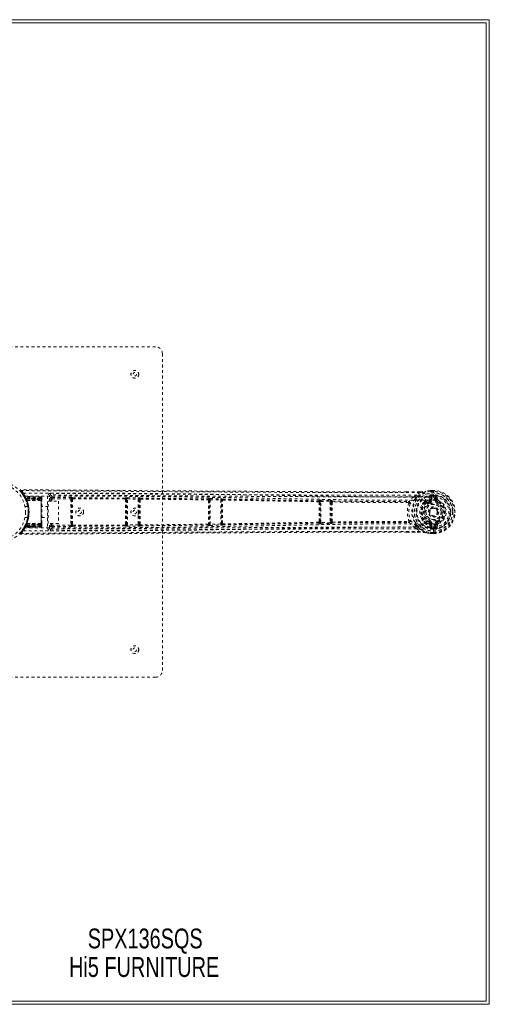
# Model space of a CAD drawing. Header units: inches. Extents: x 25.6 to 61.3, y 13.7 to 49.5.
# Tile 6 of 6: x 44.3 to 61.3, y 13.7 to 49.5. Entities that reach past the tile are written whole.
import ezdxf

# ---------------------------------------------------------------- set-up
doc = ezdxf.new("R2010")
doc.units = ezdxf.units.IN
doc.header["$MEASUREMENT"] = 0
doc.linetypes.add('SLD-Dashed', pattern=[0.075, 0.05, -0.025])
doc.linetypes.add('SLD-Solid', pattern=[0])
doc.layers.add('HI5-SYMBOLTEXT', color=5, linetype='SLD-Solid')
doc.styles.add('SLDTEXTSTYLE0', font='TXT', dxfattribs={"width": 0.75})

# ---------------------------------------------------------------- blocks, each defined once
blk = doc.blocks.new('SW_NOTE_0')
at = {"layer": 'HI5-SYMBOLTEXT', "color": 0, "char_height": 0.72, "attachment_point": 1, "style": 'SLDTEXTSTYLE0'}
for s, insert in [('SPX136SQS', (0, 0.928)), ('Hi5 FURNITURE', (-0.679, -0.107))]:
    blk.add_mtext(s, dxfattribs=dict(at, insert=insert))

msp = doc.modelspace()

# ---------------------------------------------------------------- linework, layer by layer
at = {"color": 7, "linetype": 'SLD-Solid', "lineweight": 15}
for p, q in [((25.579, 49.473), (61.329, 49.473)), ((61.211, 49.355), (25.698, 49.355)), ((25.698, 49.355), (61.211, 49.355)), ((61.211, 13.841), (61.211, 49.355)), ((61.211, 49.355), (61.211, 13.841)), ((61.329, 49.473), (61.329, 13.723)), ((61.329, 13.723), (25.579, 13.723)), ((25.698, 13.841), (61.211, 13.841)), ((61.211, 13.841), (25.698, 13.841))]:
    msp.add_line(p, q, dxfattribs=at)
at = {"color": 7, "linetype": 'SLD-Dashed', "lineweight": 0}
for p, q in [((37.704, 37.598), (49.204, 37.598)), ((49.454, 37.348), (49.454, 25.848)), ((44.29, 32.355), (44.371, 32.253)), ((44.313, 32.405), (44.312, 32.375)), ((44.378, 32.244), (44.441, 32.141)), ((44.42, 32.18), (44.428, 32.167)), ((45.396, 32.217), (45.386, 32.216)), ((45.398, 32.217), (45.396, 32.217)), ((58.81, 32.334), (58.319, 32.334)), ((58.694, 32.208), (58.582, 32.149)), ((58.81, 32.304), (58.694, 32.208)), ((59.179, 32.172), (59.19, 32.182)), ((59.192, 32.377), (59.187, 32.377)), ((59.194, 32.184), (59.19, 32.182)), ((59.308, 32.377), (59.192, 32.377)), ((59.309, 32.377), (59.192, 32.377)), ((59.308, 32.348), (59.192, 32.347)), ((59.236, 32.196), (59.217, 32.19)), ((59.217, 32.19), (59.231, 32.191)), ((59.231, 32.191), (59.308, 32.191)), ((59.237, 32.196), (59.235, 32.226)), ((59.235, 32.226), (59.236, 32.226)), ((59.236, 32.226), (59.308, 32.226)), ((59.308, 32.197), (59.237, 32.196)), ((59.308, 32.373), (59.308, 32.377)), ((59.308, 32.32), (59.308, 32.373)), ((59.308, 32.297), (59.308, 32.32)), ((59.308, 32.294), (59.308, 32.297)), ((59.308, 32.146), (59.308, 32.294)), ((59.308, 32.191), (59.308, 32.197)), ((44.438, 32.148), (44.473, 32.082)), ((44.445, 32.166), (44.453, 32.152)), ((45.051, 32.144), (44.445, 32.166)), ((45.051, 32.131), (44.453, 32.152)), ((45.054, 32.11), (44.46, 32.133)), ((44.463, 32.133), (44.499, 32.065)), ((45.051, 32.113), (44.463, 32.133)), ((44.467, 32.093), (44.493, 32.106)), ((44.468, 32.092), (44.494, 32.104)), ((44.473, 32.082), (44.473, 32.081)), ((44.475, 32.078), (44.474, 32.08)), ((44.482, 32.062), (44.483, 32.061)), ((45.051, 32.106), (44.493, 32.106)), ((44.494, 32.104), (45.051, 32.105)), ((44.499, 32.064), (44.499, 32.065)), ((44.499, 32.065), (45.051, 32.046)), ((45.051, 32.044), (44.499, 32.064)), ((45.05, 32.092), (44.5, 32.092)), ((44.5, 32.02), (44.502, 32.015)), ((44.508, 32.074), (45.051, 32.073)), ((44.527, 32.022), (44.529, 32.019)), ((44.527, 32.022), (45.051, 32.017)), ((45.051, 32.014), (44.529, 32.019)), ((45.05, 31.104), (45.05, 32.092)), ((45.051, 32.131), (45.051, 32.144)), ((45.051, 32.046), (45.051, 32.113)), ((45.051, 32.105), (45.051, 31.091)), ((45.078, 32.092), (45.051, 32.092)), ((45.051, 32.073), (45.051, 31.122)), ((45.051, 32.046), (45.051, 32.044)), ((45.051, 32.014), (45.051, 32.017)), ((45.051, 31.181), (45.051, 32.014)), ((45.079, 32.092), (45.079, 32.101)), ((45.079, 32.028), (45.079, 32.083)), ((45.079, 32.008), (45.079, 32.015)), ((45.079, 31.189), (45.079, 32.007)), ((45.349, 32.172), (45.288, 32.172)), ((45.288, 32.172), (45.288, 31.023)), ((45.312, 31.183), (45.312, 31.995)), ((45.312, 31.995), (45.684, 31.995)), ((45.349, 31.995), (45.349, 32.172)), ((45.436, 32.065), (45.406, 32.065)), ((45.406, 32.065), (45.406, 31.995)), ((45.436, 32.065), (45.436, 31.995)), ((45.451, 32.125), (46.125, 32.122)), ((45.451, 32.08), (46.125, 32.077)), ((45.684, 31.995), (45.684, 31.183)), ((46.125, 32.077), (46.125, 31.119)), ((46.155, 32.069), (46.155, 32.068)), ((46.155, 32.069), (46.155, 31.126)), ((46.2, 32.112), (46.2, 32.113)), ((46.2, 32.112), (48.105, 32.104)), ((46.201, 32.079), (48.107, 32.07)), ((48.108, 32.108), (48.105, 32.104)), ((48.12, 32.054), (48.12, 32.054)), ((48.15, 32.059), (48.152, 32.063)), ((48.152, 32.063), (48.152, 31.132)), ((48.182, 31.125), (48.182, 32.07)), ((48.182, 32.07), (48.581, 32.066)), ((48.183, 32.115), (48.581, 32.11)), ((48.581, 32.11), (48.609, 32.109)), ((48.581, 32.066), (48.581, 31.13)), ((48.611, 32.057), (48.612, 32.055)), ((48.611, 31.139), (48.611, 32.057)), ((48.657, 32.099), (48.656, 32.102)), ((51.117, 32.078), (51.114, 32.072)), ((51.129, 32.022), (51.129, 32.022)), ((51.158, 32.027), (51.161, 32.034)), ((51.161, 32.034), (51.161, 31.162)), ((51.191, 31.156), (51.191, 32.04)), ((51.191, 32.04), (51.572, 32.032)), ((51.192, 32.085), (51.573, 32.076)), ((51.572, 32.032), (51.572, 31.164)), ((51.573, 32.076), (51.601, 32.075)), ((51.602, 32.022), (51.603, 32.02)), ((51.602, 31.174), (51.602, 32.022)), ((51.649, 32.064), (51.648, 32.067)), ((55.133, 32.005), (55.137, 32.017)), ((55.176, 31.961), (55.18, 31.973)), ((55.18, 31.973), (55.18, 31.223)), ((55.21, 31.215), (55.21, 31.981)), ((55.21, 31.981), (55.552, 31.97)), ((55.212, 32.025), (55.554, 32.015)), ((55.552, 31.97), (55.552, 31.225)), ((55.554, 32.015), (55.582, 32.013)), ((55.582, 31.957), (55.584, 31.953)), ((55.582, 31.239), (55.582, 31.957)), ((55.63, 31.997), (55.629, 32.001)), ((58.403, 31.939), (58.403, 31.939)), ((58.406, 31.977), (58.406, 31.977)), ((58.956, 31.958), (58.974, 31.97)), ((59.001, 31.976), (59.03, 31.976)), ((59.034, 31.953), (59.005, 31.952)), ((59.158, 31.944), (59.147, 31.971)), ((59.179, 32.172), (59.158, 32.056)), ((59.188, 32.027), (59.212, 32.156)), ((59.188, 32.027), (59.212, 32.027)), ((59.242, 32.156), (59.212, 32.156)), ((59.212, 32.156), (59.212, 32.027)), ((59.242, 32.027), (59.212, 32.027)), ((59.242, 32.156), (59.242, 32.027)), ((59.394, 32.143), (59.364, 32.143)), ((59.364, 32.027), (59.364, 32.143)), ((59.364, 32.027), (59.394, 32.027)), ((59.394, 32.143), (59.415, 32.027)), ((59.394, 32.027), (59.394, 32.143)), ((59.415, 32.027), (59.394, 32.027)), ((59.454, 32.054), (59.431, 32.173)), ((59.458, 31.967), (59.449, 31.944)), ((59.458, 31.967), (59.481, 32.021)), ((44.562, 31.798), (44.465, 31.798)), ((45.312, 31.793), (45.079, 31.793)), ((44.473, 31.114), (44.438, 31.047)), ((44.499, 31.131), (44.463, 31.062)), ((44.465, 31.398), (44.562, 31.398)), ((44.494, 31.091), (44.468, 31.104)), ((44.473, 31.115), (44.473, 31.114)), ((44.5, 31.103), (44.474, 31.115)), ((44.483, 31.135), (44.482, 31.134)), ((44.499, 31.132), (45.051, 31.151)), ((45.051, 31.15), (44.499, 31.131)), ((44.499, 31.131), (44.499, 31.132)), ((44.502, 31.181), (44.5, 31.176)), ((45.05, 31.104), (44.5, 31.103)), ((45.051, 31.122), (44.508, 31.122)), ((45.051, 31.179), (44.527, 31.174)), ((44.529, 31.177), (44.527, 31.174)), ((44.529, 31.177), (45.051, 31.181)), ((45.051, 31.179), (45.051, 31.181)), ((45.051, 31.151), (45.051, 31.15)), ((45.051, 31.083), (45.051, 31.15)), ((45.051, 31.122), (45.051, 31.122)), ((45.079, 31.403), (45.312, 31.403)), ((45.079, 31.181), (45.079, 31.188)), ((45.079, 31.113), (45.079, 31.167)), ((45.079, 31.094), (45.079, 31.104)), ((45.684, 31.183), (45.312, 31.183)), ((45.349, 31.023), (45.349, 31.183)), ((45.406, 31.183), (45.406, 31.131)), ((45.436, 31.131), (45.406, 31.131)), ((45.436, 31.183), (45.436, 31.131)), ((46.125, 31.119), (45.451, 31.116)), ((45.451, 31.071), (45.451, 31.116)), ((46.155, 31.127), (46.155, 31.126)), ((48.107, 31.125), (46.201, 31.116)), ((48.12, 31.142), (48.12, 31.142)), ((48.152, 31.132), (48.15, 31.137)), ((48.581, 31.13), (48.182, 31.125)), ((48.612, 31.141), (48.611, 31.139)), ((51.114, 31.124), (51.117, 31.117)), ((51.129, 31.174), (51.129, 31.174)), ((51.161, 31.162), (51.158, 31.168)), ((51.572, 31.164), (51.191, 31.156)), ((51.192, 31.111), (51.573, 31.119)), ((51.573, 31.119), (51.601, 31.12)), ((51.603, 31.176), (51.602, 31.174)), ((51.648, 31.129), (51.649, 31.131)), ((55.133, 31.19), (55.137, 31.178)), ((55.18, 31.223), (55.176, 31.235)), ((55.552, 31.225), (55.21, 31.215)), ((55.212, 31.17), (55.554, 31.181)), ((55.554, 31.181), (55.582, 31.183)), ((55.584, 31.243), (55.582, 31.239)), ((55.629, 31.194), (55.63, 31.198)), ((58.403, 31.256), (58.403, 31.256)), ((58.406, 31.219), (58.406, 31.219)), ((58.974, 31.226), (58.956, 31.238)), ((59.001, 31.22), (59.03, 31.22)), ((59.005, 31.243), (59.034, 31.243)), ((59.147, 31.224), (59.158, 31.251)), ((59.158, 31.14), (59.179, 31.024)), ((59.212, 31.04), (59.188, 31.169)), ((59.188, 31.169), (59.212, 31.169)), ((59.212, 31.169), (59.212, 31.04)), ((59.242, 31.169), (59.212, 31.169)), ((59.242, 31.169), (59.242, 31.04)), ((59.303, 31.441), (59.288, 31.442)), ((59.313, 31.442), (59.303, 31.441)), ((59.364, 31.169), (59.394, 31.169)), ((59.364, 31.053), (59.364, 31.169)), ((59.415, 31.169), (59.394, 31.053)), ((59.415, 31.169), (59.394, 31.169)), ((59.394, 31.053), (59.394, 31.169)), ((59.431, 31.022), (59.454, 31.141)), ((59.449, 31.251), (59.458, 31.229)), ((44.428, 31.029), (44.42, 31.015)), ((44.432, 31.035), (44.425, 31.021)), ((45.051, 31.051), (44.445, 31.03)), ((44.453, 31.044), (44.445, 31.03)), ((45.051, 31.065), (44.453, 31.044)), ((44.46, 31.063), (45.054, 31.083)), ((45.051, 31.083), (44.463, 31.062)), ((44.493, 31.09), (44.467, 31.102)), ((44.493, 31.09), (45.051, 31.09)), ((45.051, 31.091), (44.494, 31.091)), ((45.051, 31.051), (45.051, 31.065)), ((45.079, 31.083), (45.079, 31.083)), ((45.079, 31.078), (45.079, 31.082)), ((45.288, 31.023), (45.349, 31.023)), ((45.386, 30.979), (45.396, 30.979)), ((45.396, 30.979), (45.398, 30.979)), ((45.451, 31.071), (46.125, 31.074)), ((46.2, 31.083), (48.105, 31.092)), ((46.2, 31.082), (46.2, 31.083)), ((48.105, 31.092), (48.108, 31.087)), ((48.183, 31.081), (48.581, 31.085)), ((48.581, 31.085), (48.609, 31.086)), ((48.656, 31.094), (48.657, 31.096)), ((58.81, 30.862), (58.344, 30.861)), ((58.582, 31.047), (58.694, 30.987)), ((58.694, 30.987), (58.81, 30.891)), ((59.179, 31.024), (59.179, 31.024)), ((59.179, 31.024), (59.179, 31.024)), ((59.19, 31.014), (59.179, 31.024)), ((59.187, 30.819), (59.192, 30.819)), ((59.19, 31.014), (59.194, 31.011)), ((59.192, 30.849), (59.308, 30.848)), ((59.308, 30.818), (59.192, 30.819)), ((59.192, 30.819), (59.309, 30.818)), ((59.236, 31), (59.211, 31.003)), ((59.212, 31.04), (59.242, 31.04)), ((59.217, 31.005), (59.231, 31.005)), ((59.236, 31), (59.217, 31.005)), ((59.231, 31.005), (59.308, 31.004)), ((59.235, 30.97), (59.237, 30.999)), ((59.236, 30.97), (59.235, 30.97)), ((59.308, 30.969), (59.236, 30.97)), ((59.237, 30.999), (59.308, 30.999)), ((59.308, 30.901), (59.308, 31.049)), ((59.308, 31.004), (59.308, 30.999)), ((59.308, 30.898), (59.308, 30.901)), ((59.308, 30.875), (59.308, 30.898)), ((59.308, 30.822), (59.308, 30.875)), ((59.308, 30.818), (59.308, 30.822)), ((59.364, 31.053), (59.394, 31.053)), ((49.204, 25.598), (37.704, 25.598))]:
    msp.add_line(p, q, dxfattribs=at)
at = {"color": 7, "linetype": 'SLD-Dashed', "lineweight": 0, "flags": 128}
for points in [[(58.81, 32.304), (58.115, 32.302), (57.387, 32.302), (56.626, 32.302), (55.832, 32.303), (55.048, 32.305), (54.378, 32.308), (53.745, 32.311), (53.072, 32.314), (52.358, 32.319), (52.162, 32.32), (51.964, 32.321), (51.763, 32.322), (51.56, 32.324), (51.444, 32.324), (51.199, 32.326), (50.93, 32.328), (50.499, 32.331), (50.018, 32.334), (49.487, 32.338), (48.906, 32.342), (48.516, 32.345), (48.106, 32.348), (47.701, 32.351), (47.319, 32.353), (46.951, 32.356), (46.331, 32.36), (45.757, 32.364), (45.23, 32.368), (44.748, 32.372), (44.312, 32.375)], [(58.319, 32.334), (55.187, 32.335), (51.562, 32.354), (47.938, 32.379), (44.313, 32.405)], [(44.407, 32.286), (46.502, 32.285), (48.596, 32.273), (50.689, 32.251), (52.779, 32.219), (54.091, 32.195), (55.401, 32.171), (56.707, 32.152), (58.01, 32.141), (59.308, 32.146)], [(44.462, 32.177), (46.329, 32.176), (48.194, 32.167), (50.059, 32.148), (51.922, 32.12), (53.411, 32.092), (54.897, 32.063), (56.38, 32.038), (57.859, 32.023), (59.333, 32.028)], [(58.694, 32.208), (57.467, 32.207), (56.236, 32.209), (54.992, 32.213), (53.731, 32.219), (52.517, 32.226), (51.303, 32.235), (51.13, 32.236), (50.953, 32.237), (50.771, 32.238), (50.584, 32.24), (50.392, 32.241), (50.266, 32.242), (50.051, 32.243), (49.808, 32.245), (49.539, 32.247), (49.219, 32.249), (48.869, 32.252), (48.486, 32.255), (48.129, 32.257), (47.81, 32.26), (47.548, 32.262), (47.319, 32.263), (47.124, 32.265), (47.034, 32.265), (46.899, 32.266), (46.766, 32.267), (46.634, 32.268), (46.504, 32.269), (45.936, 32.273), (45.394, 32.277)], [(58.582, 32.149), (55.286, 32.152), (51.989, 32.17), (48.692, 32.193), (45.394, 32.217)], [(45.451, 32.125), (45.423, 32.194), (45.397, 32.215)], [(58.81, 32.332), (58.53, 32.332), (58.319, 32.331)], [(58.735, 32.166), (58.858, 32.266), (59.013, 32.346)], [(58.81, 32.334), (58.81, 32.334), (58.81, 32.333), (58.81, 32.331), (58.81, 32.327), (58.81, 32.323), (58.81, 32.318), (58.81, 32.311), (58.81, 32.304)], [(59.187, 32.377), (59.1, 32.365), (59.013, 32.346)], [(59.024, 32.348), (59.018, 32.348), (59.013, 32.346)], [(59.192, 32.377), (59.098, 32.364), (59.024, 32.348)], [(59.187, 32.377), (59.187, 32.376), (59.188, 32.374), (59.188, 32.371), (59.189, 32.367), (59.189, 32.363), (59.19, 32.358), (59.191, 32.352), (59.192, 32.347)], [(59.192, 32.347), (59.192, 32.353), (59.192, 32.36), (59.192, 32.365), (59.192, 32.37), (59.192, 32.373), (59.192, 32.376), (59.192, 32.377), (59.192, 32.377)], [(59.231, 32.191), (59.24, 32.174), (59.242, 32.156)], [(59.236, 32.196), (59.237, 32.196), (59.237, 32.196)], [(59.308, 32.377), (59.308, 32.378), (59.308, 32.377), (59.308, 32.374), (59.308, 32.371), (59.308, 32.366), (59.308, 32.36), (59.308, 32.354), (59.308, 32.348)], [(59.364, 32.143), (59.369, 32.166), (59.382, 32.186)], [(44.459, 32.11), (44.464, 32.101), (44.469, 32.094)], [(44.5, 32.02), (44.501, 32.019), (44.503, 32.018), (44.505, 32.018), (44.509, 32.018), (44.513, 32.018), (44.517, 32.019), (44.522, 32.02), (44.527, 32.022)], [(44.556, 31.836), (44.561, 31.814), (44.561, 31.812)], [(45.051, 32.144), (45.051, 32.142), (45.051, 32.133), (45.051, 32.12), (45.051, 32.105)], [(45.051, 32.092), (45.051, 32.106), (45.051, 32.119), (45.051, 32.128), (45.051, 32.131)], [(45.051, 32.113), (45.051, 32.112), (45.051, 32.111), (45.051, 32.107), (45.051, 32.102), (45.051, 32.096), (45.051, 32.089), (45.051, 32.081), (45.051, 32.073)], [(45.058, 32.111), (45.056, 32.112), (45.051, 32.113)], [(45.051, 32.017), (45.051, 32.027), (45.051, 32.036), (45.051, 32.042), (45.051, 32.044)], [(45.051, 32.017), (45.056, 32.017), (45.062, 32.016), (45.067, 32.015), (45.071, 32.014), (45.075, 32.013), (45.077, 32.011), (45.079, 32.009), (45.079, 32.008)], [(45.349, 32.172), (45.377, 32.149), (45.406, 32.08)], [(45.451, 32.08), (45.448, 32.091), (45.442, 32.1), (45.435, 32.106), (45.427, 32.108), (45.419, 32.106), (45.412, 32.1), (45.408, 32.091), (45.406, 32.08)], [(45.451, 32.125), (45.451, 32.123), (45.451, 32.12), (45.451, 32.116), (45.451, 32.11), (45.451, 32.103), (45.451, 32.096), (45.451, 32.088), (45.451, 32.08)], [(46.125, 32.122), (46.125, 32.12), (46.125, 32.117), (46.125, 32.113), (46.125, 32.107), (46.125, 32.1), (46.125, 32.093), (46.125, 32.085), (46.125, 32.077)], [(46.201, 32.079), (46.196, 32.088), (46.189, 32.094), (46.182, 32.097), (46.174, 32.097), (46.166, 32.093), (46.16, 32.087), (46.157, 32.078), (46.155, 32.068)], [(46.156, 32.055), (46.156, 31.943), (46.156, 31.831), (46.156, 31.717), (46.156, 31.604), (46.156, 31.477), (46.156, 31.35), (46.156, 31.241), (46.156, 31.141)], [(46.187, 32.062), (46.187, 31.832), (46.187, 31.598), (46.187, 31.364), (46.187, 31.134)], [(48.15, 32.059), (48.149, 32.069), (48.145, 32.077), (48.14, 32.083), (48.133, 32.087), (48.126, 32.087), (48.118, 32.084), (48.112, 32.079), (48.107, 32.07)], [(48.183, 32.115), (48.183, 32.113), (48.183, 32.11), (48.182, 32.106), (48.182, 32.1), (48.182, 32.094), (48.182, 32.086), (48.182, 32.078), (48.182, 32.07)], [(48.581, 32.11), (48.581, 32.109), (48.581, 32.106), (48.581, 32.101), (48.581, 32.096), (48.581, 32.089), (48.581, 32.082), (48.581, 32.074), (48.581, 32.066)], [(48.659, 32.066), (48.653, 32.075), (48.646, 32.081), (48.639, 32.084), (48.631, 32.084), (48.623, 32.08), (48.617, 32.074), (48.613, 32.065), (48.612, 32.055)], [(48.657, 32.099), (49.886, 32.088), (51.114, 32.072)], [(48.659, 32.066), (49.888, 32.054), (51.116, 32.038)], [(51.158, 32.027), (51.157, 32.037), (51.153, 32.045), (51.148, 32.051), (51.141, 32.055), (51.134, 32.055), (51.127, 32.052), (51.121, 32.046), (51.116, 32.038)], [(51.192, 32.085), (51.192, 32.083), (51.192, 32.08), (51.192, 32.076), (51.192, 32.07), (51.191, 32.063), (51.191, 32.056), (51.191, 32.048), (51.191, 32.04)], [(51.573, 32.076), (51.573, 32.075), (51.573, 32.072), (51.573, 32.067), (51.573, 32.062), (51.573, 32.055), (51.572, 32.048), (51.572, 32.04), (51.572, 32.032)], [(51.651, 32.03), (51.646, 32.039), (51.639, 32.046), (51.631, 32.049), (51.622, 32.049), (51.615, 32.046), (51.609, 32.039), (51.605, 32.03), (51.603, 32.02)], [(51.649, 32.064), (53.393, 32.035), (55.133, 32.005)], [(51.651, 32.03), (53.395, 32.001), (55.136, 31.97)], [(55.176, 31.961), (55.175, 31.97), (55.172, 31.978), (55.167, 31.984), (55.16, 31.987), (55.154, 31.987), (55.147, 31.984), (55.141, 31.978), (55.136, 31.97)], [(55.21, 31.981), (55.205, 31.981), (55.199, 31.981), (55.194, 31.98), (55.189, 31.979), (55.183, 31.976), (55.18, 31.973)], [(55.212, 32.025), (55.212, 32.023), (55.212, 32.02), (55.211, 32.016), (55.211, 32.01), (55.211, 32.004), (55.211, 31.996), (55.211, 31.989), (55.21, 31.981)], [(55.554, 32.015), (55.554, 32.013), (55.554, 32.01), (55.554, 32.005), (55.553, 32), (55.553, 31.993), (55.553, 31.986), (55.553, 31.978), (55.552, 31.97)], [(55.582, 31.957), (55.582, 31.957), (55.582, 31.957), (55.582, 31.957), (55.582, 31.959), (55.58, 31.961), (55.573, 31.965), (55.564, 31.968), (55.558, 31.97), (55.552, 31.97)], [(55.634, 31.962), (55.629, 31.971), (55.621, 31.978), (55.613, 31.982), (55.604, 31.982), (55.596, 31.979), (55.59, 31.973), (55.585, 31.964), (55.584, 31.953)], [(55.63, 31.997), (57.016, 31.98), (58.397, 31.975)], [(58.403, 31.939), (57.02, 31.944), (55.634, 31.962)], [(58.413, 31.929), (58.409, 31.936), (58.406, 31.938), (58.405, 31.939), (58.403, 31.939)], [(58.582, 32.149), (58.489, 32.069), (58.406, 31.977)], [(58.413, 31.929), (58.423, 31.934), (58.43, 31.94), (58.434, 31.948), (58.434, 31.956), (58.431, 31.964), (58.425, 31.97), (58.416, 31.975), (58.406, 31.977)], [(58.647, 32.071), (58.638, 32.061), (58.632, 32.056)], [(58.956, 31.958), (58.894, 31.882), (58.866, 31.829)], [(59.03, 31.976), (59.077, 32.003), (59.136, 32.028)], [(59.136, 32.028), (59.153, 32.042), (59.158, 32.056)], [(59.17, 31.917), (59.167, 31.922), (59.165, 31.927), (59.163, 31.932), (59.161, 31.936), (59.16, 31.939), (59.159, 31.942), (59.158, 31.944), (59.158, 31.944)], [(59.333, 32.028), (59.412, 32.023), (59.488, 31.999), (59.558, 31.959), (59.619, 31.905), (59.669, 31.838), (59.706, 31.763), (59.728, 31.682), (59.735, 31.598), (59.728, 31.514), (59.706, 31.432), (59.669, 31.357), (59.619, 31.291), (59.558, 31.236), (59.488, 31.196), (59.412, 31.173), (59.333, 31.167)], [(59.437, 31.917), (59.44, 31.922), (59.442, 31.927), (59.444, 31.932), (59.445, 31.936), (59.447, 31.939), (59.448, 31.942), (59.449, 31.944), (59.449, 31.944)], [(59.333, 31.167), (57.859, 31.173), (56.38, 31.158), (54.897, 31.132), (53.411, 31.103), (51.922, 31.076), (50.059, 31.048), (48.194, 31.029), (46.329, 31.02), (44.462, 31.019)], [(44.5, 31.176), (44.501, 31.177), (44.503, 31.178), (44.505, 31.178), (44.509, 31.178), (44.513, 31.178), (44.517, 31.177), (44.522, 31.175), (44.527, 31.174)], [(45.079, 31.188), (45.079, 31.186), (45.077, 31.185), (45.075, 31.183), (45.071, 31.182), (45.067, 31.18), (45.062, 31.18), (45.056, 31.179), (45.051, 31.179)], [(45.051, 31.151), (45.051, 31.154), (45.051, 31.16), (45.051, 31.168), (45.051, 31.179)], [(45.051, 31.122), (45.051, 31.114), (45.051, 31.107), (45.051, 31.099), (45.051, 31.093), (45.051, 31.089), (45.051, 31.085), (45.051, 31.083), (45.051, 31.083)], [(45.051, 31.065), (45.051, 31.068), (45.051, 31.077), (45.051, 31.089), (45.051, 31.104)], [(45.406, 31.116), (45.377, 31.046), (45.349, 31.023)], [(45.406, 31.116), (45.408, 31.105), (45.412, 31.095), (45.419, 31.089), (45.427, 31.087), (45.435, 31.089), (45.442, 31.095), (45.448, 31.105), (45.451, 31.116)], [(46.125, 31.119), (46.125, 31.11), (46.125, 31.102), (46.125, 31.095), (46.125, 31.089), (46.125, 31.083), (46.125, 31.079), (46.125, 31.075), (46.125, 31.074)], [(46.155, 31.127), (46.157, 31.117), (46.16, 31.109), (46.166, 31.102), (46.174, 31.099), (46.181, 31.099), (46.189, 31.102), (46.196, 31.108), (46.201, 31.116)], [(48.107, 31.125), (48.112, 31.117), (48.118, 31.111), (48.126, 31.108), (48.133, 31.109), (48.14, 31.112), (48.145, 31.119), (48.149, 31.127), (48.15, 31.137)], [(48.182, 31.125), (48.182, 31.117), (48.182, 31.109), (48.182, 31.102), (48.182, 31.095), (48.182, 31.09), (48.183, 31.085), (48.183, 31.082), (48.183, 31.081)], [(48.581, 31.13), (48.581, 31.114), (48.581, 31.1), (48.581, 31.09), (48.581, 31.085)], [(48.612, 31.141), (48.613, 31.131), (48.617, 31.122), (48.623, 31.115), (48.631, 31.112), (48.639, 31.111), (48.646, 31.115), (48.653, 31.121), (48.659, 31.129)], [(48.657, 31.096), (49.886, 31.108), (51.114, 31.124)], [(51.116, 31.157), (49.888, 31.141), (48.659, 31.129)], [(51.116, 31.157), (51.121, 31.149), (51.127, 31.143), (51.134, 31.14), (51.141, 31.141), (51.148, 31.144), (51.153, 31.15), (51.157, 31.159), (51.158, 31.168)], [(51.191, 31.156), (51.191, 31.147), (51.191, 31.14), (51.191, 31.132), (51.192, 31.126), (51.192, 31.12), (51.192, 31.116), (51.192, 31.113), (51.192, 31.111)], [(51.572, 31.164), (51.583, 31.165), (51.593, 31.167), (51.599, 31.17), (51.602, 31.173), (51.602, 31.174)], [(51.572, 31.164), (51.572, 31.148), (51.573, 31.134), (51.573, 31.124), (51.573, 31.119)], [(51.603, 31.176), (51.605, 31.166), (51.609, 31.157), (51.615, 31.15), (51.622, 31.146), (51.631, 31.146), (51.639, 31.15), (51.646, 31.156), (51.651, 31.165)], [(51.649, 31.131), (53.393, 31.16), (55.133, 31.19)], [(55.136, 31.225), (53.395, 31.195), (51.651, 31.165)], [(55.136, 31.226), (55.141, 31.218), (55.147, 31.212), (55.154, 31.209), (55.16, 31.209), (55.167, 31.212), (55.172, 31.218), (55.175, 31.225), (55.176, 31.235)], [(55.18, 31.223), (55.183, 31.219), (55.189, 31.216), (55.194, 31.215), (55.199, 31.215), (55.205, 31.215), (55.21, 31.215)], [(55.21, 31.215), (55.211, 31.207), (55.211, 31.199), (55.211, 31.192), (55.211, 31.185), (55.211, 31.18), (55.212, 31.175), (55.212, 31.172), (55.212, 31.17)], [(55.552, 31.225), (55.558, 31.226), (55.564, 31.227), (55.573, 31.23), (55.58, 31.234), (55.582, 31.238), (55.582, 31.239), (55.582, 31.239)], [(55.552, 31.225), (55.553, 31.217), (55.553, 31.21), (55.553, 31.203), (55.553, 31.196), (55.554, 31.19), (55.554, 31.186), (55.554, 31.183), (55.554, 31.181)], [(55.584, 31.243), (55.585, 31.232), (55.59, 31.223), (55.596, 31.216), (55.604, 31.213), (55.613, 31.213), (55.621, 31.217), (55.629, 31.224), (55.634, 31.234)], [(55.63, 31.198), (57.016, 31.216), (58.397, 31.221)], [(55.634, 31.234), (57.02, 31.251), (58.403, 31.257)], [(58.403, 31.256), (58.405, 31.257), (58.406, 31.257), (58.409, 31.26), (58.413, 31.267)], [(58.406, 31.219), (58.416, 31.221), (58.425, 31.225), (58.431, 31.232), (58.434, 31.239), (58.434, 31.247), (58.43, 31.255), (58.423, 31.262), (58.413, 31.267)], [(58.406, 31.219), (58.489, 31.127), (58.582, 31.047)], [(58.632, 31.14), (58.638, 31.134), (58.647, 31.125)], [(58.866, 31.366), (58.894, 31.314), (58.956, 31.238)], [(59.03, 31.22), (59.077, 31.192), (59.136, 31.167)], [(59.047, 31.272), (59.091, 31.247), (59.147, 31.224)], [(59.136, 31.167), (59.153, 31.154), (59.158, 31.14)], [(59.17, 31.279), (59.167, 31.273), (59.165, 31.268), (59.163, 31.264), (59.161, 31.26), (59.16, 31.256), (59.159, 31.253), (59.158, 31.252), (59.158, 31.251)], [(59.437, 31.279), (59.44, 31.273), (59.442, 31.268), (59.444, 31.264), (59.445, 31.26), (59.447, 31.256), (59.448, 31.253), (59.449, 31.252), (59.449, 31.251)], [(44.293, 30.839), (44.289, 30.832), (44.286, 30.824), (44.286, 30.816), (44.287, 30.808), (44.291, 30.801), (44.296, 30.796), (44.303, 30.792), (44.31, 30.791)], [(58.81, 30.891), (57.96, 30.893), (57.07, 30.894), (56.141, 30.893), (55.175, 30.891), (54.385, 30.888), (53.754, 30.885), (53.08, 30.881), (52.363, 30.877), (52.167, 30.876), (51.967, 30.875), (51.765, 30.873), (51.56, 30.872), (51.442, 30.871), (51.193, 30.87), (50.921, 30.868), (50.487, 30.865), (50.005, 30.861), (49.476, 30.858), (48.898, 30.854), (48.511, 30.851), (48.105, 30.848), (47.657, 30.845), (47.214, 30.842), (46.798, 30.839), (46.308, 30.835), (45.863, 30.832), (45.463, 30.829), (45.108, 30.826), (44.798, 30.824), (44.533, 30.822), (44.312, 30.821)], [(44.313, 30.791), (44.313, 30.791), (44.313, 30.793), (44.312, 30.8), (44.313, 30.809), (44.313, 30.815), (44.312, 30.821)], [(58.344, 30.861), (55.187, 30.861), (51.562, 30.842), (47.938, 30.817), (44.313, 30.791)], [(44.407, 30.91), (46.502, 30.911), (48.596, 30.922), (50.689, 30.944), (52.779, 30.977), (54.091, 31.001), (55.401, 31.024), (56.707, 31.044), (58.01, 31.054), (59.308, 31.05)], [(44.441, 31.052), (44.44, 31.046), (44.444, 31.04), (44.45, 31.036)], [(44.469, 31.101), (44.464, 31.094), (44.459, 31.086)], [(45.051, 31.09), (45.051, 31.075), (45.051, 31.062), (45.051, 31.054), (45.051, 31.051)], [(45.394, 30.978), (45.423, 31.002), (45.451, 31.071)], [(45.394, 30.978), (48.692, 31.002), (51.989, 31.026), (55.286, 31.043), (58.582, 31.047)], [(45.394, 30.918), (46.022, 30.923), (46.684, 30.928), (46.953, 30.93), (47.16, 30.931), (47.352, 30.932), (47.575, 30.934), (47.834, 30.936), (48.125, 30.938), (48.448, 30.94), (48.797, 30.943), (49.123, 30.945), (49.423, 30.948), (49.696, 30.95), (50.267, 30.954), (50.924, 30.958), (51.58, 30.963), (52.199, 30.967), (52.88, 30.971), (54.03, 30.978), (55.195, 30.983), (56.377, 30.987), (57.539, 30.988), (58.694, 30.987)], [(58.344, 30.864), (58.528, 30.864), (58.81, 30.863)], [(58.735, 31.03), (58.858, 30.929), (59.013, 30.849)], [(58.81, 30.891), (58.81, 30.884), (58.81, 30.878), (58.81, 30.873), (58.81, 30.868), (58.81, 30.865), (58.81, 30.862), (58.81, 30.861), (58.81, 30.862)], [(59.013, 30.849), (59.018, 30.848), (59.024, 30.847)], [(59.013, 30.849), (59.09, 30.833), (59.187, 30.819)], [(59.192, 30.819), (59.098, 30.832), (59.024, 30.847)], [(59.187, 30.819), (59.187, 30.82), (59.188, 30.822), (59.188, 30.825), (59.189, 30.829), (59.189, 30.833), (59.19, 30.838), (59.191, 30.843), (59.192, 30.849)], [(59.192, 30.819), (59.192, 30.819), (59.192, 30.82), (59.192, 30.822), (59.192, 30.826), (59.192, 30.83), (59.192, 30.836), (59.192, 30.842), (59.192, 30.849)], [(59.242, 31.04), (59.24, 31.021), (59.231, 31.005)], [(59.237, 30.999), (59.236, 31), (59.236, 31)], [(59.308, 30.999), (59.308, 30.995), (59.308, 30.989), (59.308, 30.98), (59.308, 30.969)], [(59.308, 30.848), (59.308, 30.841), (59.308, 30.835), (59.308, 30.83), (59.308, 30.825), (59.308, 30.821), (59.308, 30.819), (59.308, 30.818), (59.308, 30.818)], [(59.382, 31.01), (59.369, 31.029), (59.364, 31.053)]]:
    msp.add_lwpolyline(points, dxfattribs=at)
at = {"color": 7, "linetype": 'SLD-Dashed', "lineweight": 0}
for centre, radius in [((48.454, 36.598), 0.141), ((48.454, 36.598), 0.0625), ((43.454, 31.598), 1.125), ((43.454, 31.598), 1.03), ((59.303, 31.598), 0.7), ((59.303, 31.598), 0.69), ((59.303, 31.598), 0.623), ((59.303, 31.598), 0.32), ((59.303, 31.598), 0.275), ((46.454, 31.598), 0.141), ((46.454, 31.598), 0.0625), ((48.454, 31.598), 0.141), ((48.454, 31.598), 0.0625), ((59.303, 31.598), 0.188), ((59.303, 31.598), 0.156), ((59.303, 31.598), 0.142), ((59.303, 31.598), 0.139), ((59.303, 31.598), 0.138), ((48.454, 26.598), 0.141), ((48.454, 26.598), 0.0625)]:
    msp.add_circle(centre, radius, dxfattribs=at)
for centre, radius, start, end in [((49.204, 37.348), 0.25, 0, 90), ((44.312, 32.375), 0.03, 89.5974, 222.163), ((44.391, 32.266), 0.134, 125.7661, 138.6192), ((43.467, 31.607), 1.112, 34.6186, 42.0555), ((43.455, 31.598), 1.157, 317.8259, 42.172), ((43.426, 31.608), 1.192, 34.6565, 41.9416), ((44.407, 32.256), 0.03, 90.3214, 214.0495), ((43.454, 31.598), 1.127, 29.5336, 34.6614), ((43.224, 31.614), 1.361, 24.4616, 29.6072), ((44.446, 32.196), 0.03, 211.0997, 268.0158), ((44.475, 32.136), 0.043, 107.0239, 155.8003), ((43.422, 31.598), 1.19, 330.8755, 29.1245), ((45.394, 32.172), 0.105, 89.5863, 179.9887), ((45.391, 32.173), 0.0425, 96.0837, 181.7578), ((50.313, 32.228), 4.919, 179.4221, 180.121), ((59.303, 31.598), 0.787, 98.4818, 261.5182), ((59.303, 31.598), 0.758, 98.4818, 261.5182), ((59.303, 31.598), 0.632, 96.2254, 263.7746), ((58.11, 31.608), 0.838, 41.7258, 45.7256), ((59.303, 31.598), 0.602, 96.4272, 259.3929), ((58.838, 33.546), 1.212, 268.718, 278.8307), ((58.152, 36.008), 3.761, 280.0621, 283.2267), ((59.393, 31.735), 0.491, 114.4632, 152.9726), ((59.192, 32.347), 0.03, 90.3597, 95.4274), ((59.224, 32.114), 0.0768, 95.3368, 113.2265), ((59.182, 32.156), 0.0305, 359.0164, 67.2862), ((59.303, 31.598), 0.78, 270, 89.6393), ((59.303, 31.598), 0.78, 270.3688, 89.6312), ((59.303, 31.598), 0.75, 270.3649, 89.6351), ((59.303, 31.598), 0.629, 270.4518, 89.5482), ((60.128, 32.205), 0.82, 178.5111, 180.5816), ((59.303, 31.598), 0.599, 270.4517, 89.5483), ((59.303, 31.598), 0.593, 82.3909, 89.5504), ((59.355, 31.982), 0.206, 68.3433, 82.3384), ((44.454, 32.182), 0.0299, 210.3189, 268.095), ((43.454, 31.597), 1.128, 28.669, 30.3035), ((44.44, 32.18), 0.0187, 230.8759, 293.0683), ((43.454, 31.598), 1.127, 330.4664, 29.5336), ((44.464, 32.163), 0.0299, 209.2655, 268.197), ((43.454, 31.598), 1.127, 24.3074, 29.2328), ((44.463, 32.161), 0.0278, 208.0303, 271.5783), ((43.814, 31.603), 0.845, 36.5353, 41.7532), ((43.845, 31.625), 0.804, 35.5561, 40.9575), ((43.836, 31.613), 0.815, 34.4184, 39.6495), ((44.5, 32.095), 0.0297, 205.5324, 268.525), ((44.5, 32.093), 0.0297, 205.4579, 268.5244), ((44.511, 32.043), 0.0503, 103.5609, 136.975), ((44.54, 31.98), 0.0994, 108.8558, 125.5711), ((43.456, 31.598), 1.155, 334.0068, 25.9932), ((43.895, 31.637), 0.74, 31.3932, 35.242), ((43.456, 31.598), 1.155, 334.6488, 25.3509), ((44.511, 32.048), 0.0345, 254.8528, 301.0502), ((43.455, 31.598), 1.156, 335.6758, 24.3248), ((43.491, 31.598), 1.12, 337.9155, 22.0846), ((44.982, 32.062), 0.105, 24.0067, 49.1328), ((45.049, 32.114), 0.03, 0.0045, 88.0057), ((45.049, 32.101), 0.03, 23.8906, 88.0173), ((45.049, 32.083), 0.03, 0.0627, 88.0693), ((45.057, 31.594), 0.479, 87.3671, 90.8309), ((45.05, 32.016), 0.0299, 0.1877, 88.2046), ((45.05, 32.015), 0.0299, 0.1875, 88.2048), ((45.057, 31.98), 0.0354, 50.7666, 100.7273), ((45.04, 32.077), 0.0394, 354.2321, 54.8114), ((45.048, 32.101), 0.0317, 359.3242, 29.9546), ((45.16, 32.078), 0.0832, 165.4842, 170.9156), ((45.451, 32.08), 0.0451, 89.8929, 179.5744), ((45.252, 32.067), 0.154, 359.0395, 4.7405), ((45.453, 32.063), 0.0168, 97.7582, 175.4519), ((46.141, 31.934), 0.189, 71.9911, 94.9969), ((46.131, 32.041), 0.037, 50.5857, 99.8642), ((46.2, 32.068), 0.0451, 89.9297, 178.6412), ((46.2, 32.067), 0.0451, 89.9294, 178.6396), ((46.09, 32.057), 0.0658, 357.4858, 9.2686), ((46.18, 32.022), 0.0404, 80.2245, 126.1764), ((46.207, 32.06), 0.0202, 105.8524, 174.9869), ((45.824, 32.085), 0.378, 359.1505, 4.1282), ((48.105, 32.058), 0.0451, 0.528, 89.1159), ((47.847, 32.077), 0.26, 358.573, 5.8583), ((48.1, 32.051), 0.0201, 6.8506, 71.2426), ((48.163, 31.916), 0.199, 84.3263, 106.0586), ((48.107, 32.063), 0.0451, 0.5088, 89.1191), ((83.106, 31.598), 34.989, 179.2532, 180.7468), ((48.126, 32.016), 0.0382, 52.4253, 98.292), ((81.562, 31.598), 33.416, 179.2308, 180.7692), ((48.215, 32.048), 0.0658, 170.3617, 181.2316), ((48.174, 32.034), 0.0366, 77.961, 127.5582), ((48.586, 32.028), 0.0382, 49.8102, 98.0283), ((48.615, 31.998), 0.111, 68.2634, 93.0441), ((48.656, 32.056), 0.0451, 89.5194, 179.473), ((48.657, 32.054), 0.0451, 89.5171, 179.4653), ((48.544, 32.043), 0.069, 358.4842, 9.84), ((48.637, 32.007), 0.0421, 80.9021, 125.8207), ((15.036, 31.598), 33.58, 359.2436, 0.7564), ((48.665, 32.047), 0.0205, 106.4214, 174.618), ((14.429, 31.598), 34.218, 359.2454, 0.7547), ((48.43, 32.073), 0.228, 358.2461, 6.5719), ((51.113, 32.027), 0.0451, 0.5363, 88.5388), ((50.953, 32.046), 0.163, 357.4376, 9.361), ((51.11, 32.02), 0.0194, 6.5907, 71.4696), ((51.17, 31.889), 0.197, 83.7211, 105.7391), ((51.116, 32.033), 0.0451, 0.5132, 88.5622), ((86.4, 31.598), 35.273, 179.3109, 180.689), ((51.134, 31.984), 0.0389, 54.1971, 97.7392), ((84.562, 31.598), 33.408, 179.2843, 180.7157), ((51.224, 32.016), 0.0665, 170.6049, 181.2181), ((51.182, 32.005), 0.0358, 76.33, 126.9718), ((51.576, 31.994), 0.0377, 47.3788, 96.7513), ((51.606, 31.968), 0.108, 66.937, 92.5581), ((51.647, 32.022), 0.0451, 88.9498, 179.4388), ((51.648, 32.019), 0.0451, 88.9398, 179.4297), ((51.516, 32.006), 0.0879, 359.3609, 8.6819), ((51.629, 31.967), 0.046, 81.1154, 122.9104), ((17.935, 31.598), 33.671, 359.3066, 0.6935), ((51.657, 32.01), 0.0208, 105.7269, 174.8205), ((17.622, 31.598), 34.016, 359.3021, 0.698), ((51.501, 32.038), 0.15, 357.1293, 10.1702), ((55.026, 31.977), 0.111, 356.5293, 14.9349), ((55.131, 31.96), 0.0451, 0.7761, 87.9048), ((55.13, 31.952), 0.0187, 6.6389, 71.1311), ((55.19, 31.875), 0.152, 81.7457, 110.3897), ((55.135, 31.972), 0.0451, 0.7442, 87.9972), ((90.857, 31.598), 35.71, 179.4276, 180.5724), ((55.154, 31.913), 0.0416, 58.4133, 96.6616), ((88.504, 31.598), 33.331, 179.3968, 180.6032), ((55.245, 31.95), 0.0695, 171.1461, 181.2273), ((55.586, 31.929), 0.0844, 59.4113, 92.7332), ((55.628, 31.956), 0.0451, 88.3749, 179.1299), ((55.629, 31.952), 0.0451, 88.3431, 179.1165), ((55.486, 31.939), 0.0985, 359.124, 8.2983), ((55.61, 31.888), 0.0557, 81.8669, 117.4049), ((21.825, 31.598), 33.761, 359.4239, 0.5761), ((55.64, 31.941), 0.0218, 105.9699, 174.9516), ((21.993, 31.598), 33.627, 359.4119, 0.5881), ((55.529, 31.969), 0.106, 356.4244, 15.8494), ((59.32, 31.598), 0.965, 159.9317, 200.088), ((58.398, 31.987), 0.0129, 263.7414, 304.0674), ((58.312, 31.943), 0.0911, 357.6195, 20.3337), ((59.248, 31.598), 0.843, 159.1448, 200.8599), ((58.402, 31.916), 0.0608, 342.7841, 86.5535), ((58.394, 31.848), 0.0829, 36.75, 76.3256), ((59.139, 31.331), 0.885, 125.0183, 140.1584), ((58.58, 32.088), 0.0608, 328.049, 87.7546), ((60.307, 30.627), 2.2, 135.6127, 138.9938), ((59.283, 31.598), 0.477, 150.9734, 209.0078), ((59.338, 31.598), 0.496, 135.9959, 224.0041), ((59.314, 31.598), 0.452, 128.3129, 231.6873), ((59.298, 31.598), 0.41, 127.5694, 232.4306), ((59.303, 31.598), 0.376, 112.774, 247.226), ((58.949, 31.917), 0.0414, 36.9668, 79.7895), ((59.303, 31.598), 0.346, 112.7739, 247.2261), ((58.997, 31.932), 0.044, 84.8482, 120.5434), ((59.005, 31.92), 0.0322, 91.2554, 136.7815), ((59.397, 31.793), 0.436, 119.9202, 155.3115), ((58.946, 31.954), 0.0585, 358.1941, 21.6117), ((59.303, 31.598), 0.275, 359.9999, 180.0001), ((59.027, 31.946), 0.0305, 312.6554, 84.2936), ((58.976, 31.954), 0.0583, 358.2009, 21.6939), ((59.007, 31.922), 0.0406, 1.2107, 48.2176), ((59.3, 31.532), 0.466, 109.2235, 122.8229), ((59.13, 31.998), 0.031, 301.8102, 79.9492), ((59.123, 32.032), 0.0651, 291.3267, 355.0689), ((59.158, 32.026), 0.0299, 1.0374, 89.1308), ((59.123, 32.027), 0.089, 292.774, 0), ((59.123, 32.027), 0.119, 292.7746, 359.9997), ((59.312, 31.598), 0.548, 269.5912, 90.4088), ((59.052, 32.032), 0.281, 359.3584, 23.9466), ((59.483, 32.027), 0.119, 180, 247.2266), ((59.424, 32.144), 0.0299, 77.8921, 181.9519), ((59.483, 32.027), 0.089, 180, 247.226), ((59.445, 32.026), 0.0301, 72.3448, 178.581), ((59.486, 32.032), 0.0714, 184.7455, 247.1377), ((59.303, 31.598), 0.346, 292.774, 67.226), ((59.303, 31.598), 0.376, 292.774, 67.226), ((59.499, 32.063), 0.0455, 191.3766, 247.4475), ((59.303, 31.598), 0.4, 292.774, 67.226), ((59.303, 31.598), 0.459, 292.774, 67.226), ((59.303, 31.598), 0.275, 179.9999, 0.0001), ((59.303, 31.598), 0.157, 155.086, 200.1115), ((43.455, 31.597), 1.127, 330.7657, 335.6941), ((43.843, 31.573), 0.808, 319.0541, 324.4316), ((43.836, 31.583), 0.815, 320.3511, 325.5824), ((44.5, 31.102), 0.0297, 91.4758, 154.542), ((44.5, 31.101), 0.0297, 91.4779, 154.4687), ((44.535, 31.206), 0.0882, 233.2242, 252.0704), ((43.896, 31.558), 0.739, 324.7559, 328.6245), ((44.511, 31.147), 0.0345, 58.9501, 105.1436), ((45.057, 31.216), 0.0354, 259.2729, 309.2333), ((45.05, 31.181), 0.0299, 271.7952, 359.8124), ((45.05, 31.18), 0.0299, 271.7974, 359.8129), ((45.054, 32.81), 1.687, 269.874, 270.8573), ((45.032, 31.127), 0.0478, 292.9965, 355.2683), ((45.049, 31.113), 0.03, 271.9308, 359.9373), ((45.057, 31.705), 0.601, 269.3782, 271.9589), ((45.155, 31.117), 0.0779, 189.4649, 195.0353), ((45.232, 31.129), 0.174, 355.5862, 0.6338), ((45.451, 31.116), 0.0451, 180.4259, 270.063), ((45.453, 31.132), 0.0164, 183.5317, 263.2582), ((46.13, 31.159), 0.0412, 262.7523, 306.7978), ((46.084, 31.138), 0.0722, 351.2562, 1.9784), ((46.2, 31.129), 0.0451, 181.3621, 270.0689), ((46.2, 31.127), 0.0451, 181.3588, 270.0703), ((46.18, 31.174), 0.0405, 233.8449, 279.767), ((46.208, 31.137), 0.0214, 187.2257, 251.989), ((45.834, 31.11), 0.368, 355.8045, 0.9169), ((48.105, 31.137), 0.0451, 270.8842, 359.4719), ((47.847, 31.119), 0.26, 354.1384, 1.4285), ((48.101, 31.144), 0.0194, 287.4435, 354.4612), ((48.107, 31.132), 0.0451, 270.8809, 359.4912), ((48.126, 31.179), 0.0382, 261.7081, 307.5743), ((48.211, 31.148), 0.0625, 178.4756, 189.9315), ((48.174, 31.161), 0.0366, 232.4436, 282.0372), ((48.586, 31.168), 0.0382, 261.9697, 310.1918), ((48.656, 31.139), 0.0451, 180.5254, 270.4822), ((48.54, 31.153), 0.0728, 350.4512, 1.2247), ((48.657, 31.141), 0.0451, 180.5347, 270.4829), ((48.637, 31.189), 0.0421, 234.1792, 279.0982), ((48.665, 31.15), 0.0213, 186.6856, 252.2742), ((48.43, 31.122), 0.228, 353.4281, 1.754), ((51.113, 31.169), 0.0451, 271.4611, 359.4638), ((50.953, 31.15), 0.163, 350.6405, 2.563), ((51.11, 31.175), 0.0188, 287.2617, 354.6647), ((51.116, 31.162), 0.0451, 271.4377, 359.4869), ((51.17, 31.307), 0.197, 254.2613, 276.2786), ((51.134, 31.212), 0.0389, 262.261, 305.8016), ((51.22, 31.179), 0.0632, 178.5022, 189.6769), ((51.182, 31.19), 0.0358, 233.0294, 283.6688), ((51.606, 31.228), 0.108, 267.4418, 293.0637), ((51.647, 31.174), 0.0451, 180.56, 271.0514), ((51.523, 31.189), 0.0806, 350.8931, 1.0615), ((51.648, 31.176), 0.0451, 180.5703, 271.0602), ((51.629, 31.229), 0.046, 237.0872, 278.8857), ((51.657, 31.186), 0.0215, 186.4375, 253.0016), ((51.501, 31.158), 0.15, 349.8298, 2.8708), ((55.131, 31.235), 0.0451, 272.0951, 359.2239), ((55.026, 31.219), 0.111, 345.0652, 3.4706), ((55.131, 31.243), 0.018, 287.5644, 354.6472), ((55.135, 31.223), 0.0451, 272.0027, 359.2558), ((55.19, 31.321), 0.152, 249.6107, 278.2539), ((55.154, 31.282), 0.0416, 263.3411, 301.5815), ((55.245, 31.245), 0.0695, 178.7803, 188.8496), ((55.628, 31.239), 0.0451, 180.8701, 271.625), ((55.586, 31.267), 0.0844, 267.2675, 300.5887), ((55.477, 31.257), 0.108, 352.0915, 0.4888), ((55.629, 31.243), 0.0451, 180.8845, 271.6559), ((55.61, 31.308), 0.0557, 242.5918, 278.1337), ((55.641, 31.255), 0.0225, 186.3228, 252.8079), ((55.529, 31.227), 0.106, 344.1507, 3.5756), ((58.312, 31.253), 0.091, 339.6633, 2.3811), ((58.398, 31.207), 0.0139, 57.4225, 94.7686), ((58.402, 31.28), 0.0608, 273.4452, 17.216), ((58.394, 31.347), 0.0829, 283.6662, 323.2566), ((59.14, 31.865), 0.885, 219.8461, 234.9797), ((58.58, 31.108), 0.0608, 272.2683, 31.928), ((60.307, 32.568), 2.199, 221.0061, 224.3875), ((58.948, 31.279), 0.0423, 280.6918, 322.5496), ((59.392, 31.459), 0.489, 206.933, 245.6184), ((58.997, 31.264), 0.044, 239.5571, 275.1545), ((59.005, 31.275), 0.0322, 223.218, 268.7447), ((58.946, 31.241), 0.0585, 338.3877, 1.8062), ((59.398, 31.403), 0.437, 204.7127, 240.0431), ((59.027, 31.25), 0.0305, 275.7076, 47.3456), ((58.976, 31.241), 0.0583, 338.3166, 1.7941), ((59.007, 31.273), 0.0406, 311.7821, 358.7898), ((59.13, 31.198), 0.031, 280.0473, 58.1942), ((59.123, 31.163), 0.0651, 4.9301, 68.6742), ((59.123, 31.169), 0.089, 360, 67.226), ((59.158, 31.17), 0.03, 270.9376, 358.8941), ((59.123, 31.169), 0.119, 0.0003, 67.2254), ((59.038, 31.167), 0.295, 336.6392, 0.0558), ((59.483, 31.169), 0.119, 112.7734, 180), ((59.483, 31.169), 0.089, 112.774, 180), ((59.486, 31.163), 0.0714, 112.8789, 175.237), ((59.445, 31.17), 0.0301, 181.4534, 287.6202), ((59.499, 31.132), 0.0454, 112.4583, 168.7176), ((58.43, 30.765), 1.128, 21.2666, 24.2803), ((44.312, 30.821), 0.03, 137.8369, 270.4028), ((43.244, 29.665), 1.574, 47.2617, 48.3531), ((43.466, 31.589), 1.113, 317.9417, 325.3803), ((43.427, 31.587), 1.19, 318.0516, 325.3491), ((44.407, 30.94), 0.03, 145.9249, 269.6914), ((43.454, 31.598), 1.127, 325.3386, 330.4664), ((43.224, 31.582), 1.361, 330.3928, 335.5385), ((44.446, 31), 0.03, 91.9841, 148.9004), ((43.853, 31.368), 0.667, 329.3359, 331.6796), ((43.539, 31.549), 1.03, 329.6499, 332.7025), ((44.454, 31.014), 0.0299, 91.9046, 149.6814), ((44.475, 31.06), 0.043, 204.1915, 252.9843), ((44.464, 31.033), 0.0299, 91.8027, 150.7348), ((44.461, 31.039), 0.0234, 81.7192, 144.9039), ((43.816, 31.591), 0.843, 318.2423, 323.4692), ((45.049, 31.082), 0.0305, 272.3473, 339.5956), ((45.049, 31.094), 0.03, 271.9825, 336.4968), ((45.049, 31.081), 0.03, 271.9944, 359.9954), ((45.048, 31.095), 0.0314, 327.5218, 0.7078), ((45.268, 31.125), 0.193, 190.3773, 192.7115), ((45.394, 31.023), 0.105, 180.0113, 270.4138), ((45.391, 31.022), 0.0425, 178.2423, 263.9163), ((50.312, 30.968), 4.918, 179.8789, 180.5779), ((46.141, 31.262), 0.189, 265.0025, 288.0097), ((48.163, 31.279), 0.199, 253.9411, 275.6739), ((48.615, 31.197), 0.111, 266.9549, 291.7382), ((58.11, 31.586), 0.837, 314.2712, 318.2759), ((58.152, 27.188), 3.761, 76.7732, 79.938), ((58.838, 29.65), 1.211, 81.1648, 91.2845), ((59.182, 31.039), 0.0305, 292.7139, 0.9835), ((59.232, 31.112), 0.108, 249.3545, 262.0822), ((59.303, 31.598), 0.593, 270.4496, 277.6091), ((59.355, 31.214), 0.206, 277.6609, 291.6573), ((59.424, 31.051), 0.0299, 178.0479, 282.1081), ((49.204, 25.848), 0.25, 270, 0)]:
    msp.add_arc(centre, radius, start, end, dxfattribs=at)

# ---------------------------------------------------------------- block references
at = {"layer": 'HI5-SYMBOLTEXT', "color": 5}
msp.add_blockref('SW_NOTE_0', (46.744, 15.544), dxfattribs=at)

doc.saveas('drawing.dxf')
